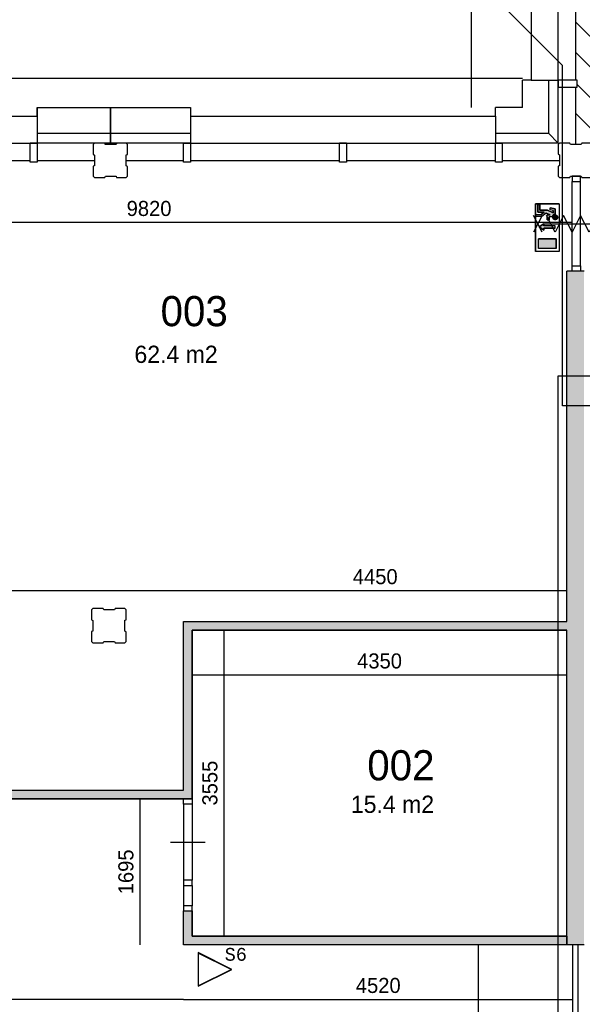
# Model space of a CAD drawing. Extents: x -1826 to 147704, y -44576 to 60962.
# Tile 15 of 75: x 102238 to 108770, y -15260 to -3833. Entities that reach past the tile are written whole.
import ezdxf
from ezdxf.enums import TextEntityAlignment as Align

# ---------------------------------------------------------------- set-up
doc = ezdxf.new("R2010")
doc.units = 0
doc.header["$MEASUREMENT"] = 0
doc.header["$PDMODE"] = 35
doc.header["$PDSIZE"] = -0.5
doc.layers.get('0').update_dxf_attribs({"linetype": 'CONTINUOUS'})
doc.layers.get('DEFPOINTS').update_dxf_attribs({"linetype": 'CONTINUOUS'})
for name, color, linetype in [('-02$TEKST$$$MAAT', 252, 'CONTINUOUS'), ('AA$1A---_ARCEER', 252, 'CONTINUOUS'), ('AL21----_BUITENWAND', 252, 'CONTINUOUS'), ('AL22----_BINNENWAND', 252, 'CONTINUOUS'), ('AL31----_BUITENKOZIJN', 252, 'CONTINUOUS'), ('AL32----_BINNENKOZIJN', 252, 'CONTINUOUS'), ('AM$1A---_MAATVOERING', 252, 'CONTINUOUS'), ('Betonpalen', 252, 'CONTINUOUS'), ('Brandweer', 252, 'CONTINUOUS'), ('brandweer NIEUW', 252, 'CONTINUOUS'), ('LAYER01', 252, 'CONTINUOUS'), ('M2', 252, 'CONTINUOUS'), ('OMPARTIMENTERING', 252, 'CONTINUOUS')]:
    doc.layers.add(name, color=color, linetype=linetype)
doc.styles.add('B-01', font='b-gbp')
doc.styles.add('MONOTXT', font='MONOTXT')
doc.dimstyles.new('BBA_STAND', dxfattribs={"dimtxt": 175, "dimasz": 1, "dimexe": 1, "dimexo": 0.001, "dimgap": 75, "dimtad": 1, "dimdec": 0, "dimzin": 0, "dimdsep": 46, "dimtxsty": 'B-01', "dimblk": 'NONE', "dimblk1": 'PIJL1', "dimblk2": 'NONE', "dimcen": 1, "dimse1": 1, "dimse2": 1, "dimclrd": 256, "dimclre": 256, "dimclrt": 256, "dimadec": 4, "dimazin": 0, "dimtfac": 1, "dimtdec": 0, "dimtmove": 0, "dimatfit": 2, "dimldrblk": 'PIJL1', "dimfxl": 1, "dimtfillclr": 256, "dimtolj": 1, "dimtzin": 0, "dimarcsym": 0})

# ---------------------------------------------------------------- blocks, each defined once
blk = doc.blocks.new('*D35')
at = {"layer": 'AM$1A---_MAATVOERING', "lineweight": -2, "transparency": 16777216}
blk.add_line((81077, -4510), (108077, -4510), dxfattribs=at)
at = {"layer": 'DEFPOINTS', "color": 0, "transparency": 16777216}
for p in [(108077, -4510), (81077, -4852), (108077, -4852)]:
    blk.add_point(p, dxfattribs=at)
at = {"layer": 'AM$1A---_MAATVOERING', "transparency": 16777216, "insert": (94577, -4347), "char_height": 175, "attachment_point": 5, "style": 'B-01'}
blk.add_mtext('\\A1;27000', dxfattribs=at)
blk = doc.blocks.new('_None')
blk = doc.blocks.new('PIJL1')
at = {"color": 1, "linetype": 'ByBlock'}
blk.add_line((0, 83), (0, -83), dxfattribs=at)
blk.add_solid([(-100, 17), (-100, -17), (0, 0)], dxfattribs=at)
blk = doc.blocks.new('*D36')
at = {"layer": 'AM$1A---_MAATVOERING', "lineweight": -2, "transparency": 16777216}
blk.add_line((107482, -4852), (107482, 20920), dxfattribs=at)
at = {"layer": 'DEFPOINTS', "color": 0, "transparency": 16777216}
for p in [(107482, 20920), (108077, 20920), (108077, -4852)]:
    blk.add_point(p, dxfattribs=at)
at = {"layer": 'AM$1A---_MAATVOERING', "transparency": 16777216, "insert": (107319, 8034), "char_height": 175, "attachment_point": 5, "rotation": 90, "style": 'B-01'}
blk.add_mtext('\\A1;25772', dxfattribs=at)
blk = doc.blocks.new('*D136')
at = {"layer": 'AM$1A---_MAATVOERING', "lineweight": -2, "transparency": 16777216}
blk.add_line((108721, -15610), (114040, -15610), dxfattribs=at)
at = {"layer": 'DEFPOINTS', "color": 0, "transparency": 16777216}
for p in [(108721, -15174), (114040, -15174), (114040, -15610)]:
    blk.add_point(p, dxfattribs=at)
at = {"layer": 'AM$1A---_MAATVOERING', "transparency": 16777216, "insert": (111381, -15448), "char_height": 175, "attachment_point": 5, "style": 'B-01'}
blk.add_mtext('\\A1;5320', dxfattribs=at)
blk = doc.blocks.new('*D188')
at = {"layer": 'AM$1A---_MAATVOERING', "lineweight": -2, "transparency": 16777216}
blk.add_line((108591, -10460), (104141, -10460), dxfattribs=at)
at = {"layer": 'DEFPOINTS', "color": 0, "transparency": 16777216}
for p in [(104141, -10460), (104141, -10816), (108591, -10816)]:
    blk.add_point(p, dxfattribs=at)
at = {"layer": 'AM$1A---_MAATVOERING', "transparency": 16777216, "insert": (106366, -10298), "char_height": 175, "attachment_point": 5, "style": 'B-01'}
blk.add_mtext('\\A1;4450', dxfattribs=at)
blk = doc.blocks.new('*D189')
at = {"layer": 'AM$1A---_MAATVOERING', "lineweight": -2, "transparency": 16777216}
blk.add_line((104141, -10460), (98830, -10460), dxfattribs=at)
at = {"layer": 'DEFPOINTS', "color": 0, "transparency": 16777216}
for p in [(98830, -10460), (98830, -10474), (104141, -10816)]:
    blk.add_point(p, dxfattribs=at)
at = {"layer": 'AM$1A---_MAATVOERING', "transparency": 16777216, "insert": (101485, -10298), "char_height": 175, "attachment_point": 5, "style": 'B-01'}
blk.add_mtext('\\A1;5310', dxfattribs=at)
blk = doc.blocks.new('*D191')
at = {"layer": 'AM$1A---_MAATVOERING', "lineweight": -2, "transparency": 16777216}
blk.add_line((108651, -6187), (98830, -6187), dxfattribs=at)
at = {"layer": 'DEFPOINTS', "color": 0, "transparency": 16777216}
for p in [(98830, -5711), (108651, -5711), (98830, -6187)]:
    blk.add_point(p, dxfattribs=at)
at = {"layer": 'AM$1A---_MAATVOERING', "transparency": 16777216, "insert": (103740, -6025), "char_height": 175, "attachment_point": 5, "style": 'B-01'}
blk.add_mtext('\\A1;9820', dxfattribs=at)
blk = doc.blocks.new('*D192')
at = {"layer": 'AM$1A---_MAATVOERING', "lineweight": -2, "transparency": 16777216}
blk.add_line((104610, -10916), (104610, -14470), dxfattribs=at)
at = {"layer": 'DEFPOINTS', "color": 0, "transparency": 16777216}
for p in [(104368, -10916), (104368, -14470), (104610, -14470)]:
    blk.add_point(p, dxfattribs=at)
at = {"layer": 'AM$1A---_MAATVOERING', "transparency": 16777216, "insert": (104447, -12693), "char_height": 175, "attachment_point": 5, "rotation": 90, "style": 'B-01'}
blk.add_mtext('\\A1;3555', dxfattribs=at)
blk = doc.blocks.new('*D193')
at = {"layer": 'AM$1A---_MAATVOERING', "lineweight": -2, "transparency": 16777216}
blk.add_line((104241, -11438), (108591, -11438), dxfattribs=at)
at = {"layer": 'DEFPOINTS', "color": 0, "transparency": 16777216}
for p in [(104241, -10916), (108591, -10916), (108591, -11438)]:
    blk.add_point(p, dxfattribs=at)
at = {"layer": 'AM$1A---_MAATVOERING', "transparency": 16777216, "insert": (106416, -11276), "char_height": 175, "attachment_point": 5, "style": 'B-01'}
blk.add_mtext('\\A1;4350', dxfattribs=at)
blk = doc.blocks.new('*D198')
at = {"layer": 'AM$1A---_MAATVOERING', "lineweight": -2, "transparency": 16777216}
blk.add_line((104141, -15204), (108661, -15204), dxfattribs=at)
at = {"layer": 'DEFPOINTS', "color": 0, "transparency": 16777216}
for p in [(104141, -14419), (108661, -14419), (108661, -15204)]:
    blk.add_point(p, dxfattribs=at)
at = {"layer": 'AM$1A---_MAATVOERING', "transparency": 16777216, "insert": (106401, -15042), "char_height": 175, "attachment_point": 5, "style": 'B-01'}
blk.add_mtext('\\A1;4520', dxfattribs=at)
blk = doc.blocks.new('*D199')
at = {"layer": 'AM$1A---_MAATVOERING', "lineweight": -2, "transparency": 16777216}
blk.add_line((104141, -15204), (95231, -15204), dxfattribs=at)
at = {"layer": 'DEFPOINTS', "color": 0, "transparency": 16777216}
for p in [(95231, -13815), (104141, -14419), (95231, -15204)]:
    blk.add_point(p, dxfattribs=at)
at = {"layer": 'AM$1A---_MAATVOERING', "transparency": 16777216, "insert": (99686, -15042), "char_height": 175, "attachment_point": 5, "rotation": 360, "style": 'B-01'}
blk.add_mtext('\\A1;8910', dxfattribs=at)
blk = doc.blocks.new('*D203')
at = {"layer": 'AM$1A---_MAATVOERING', "lineweight": -2, "transparency": 16777216}
blk.add_line((107564, -29597), (107564, -14570), dxfattribs=at)
at = {"layer": 'DEFPOINTS', "color": 0, "transparency": 16777216}
for p in [(107564, -14570), (107816, -14570), (107816, -29597)]:
    blk.add_point(p, dxfattribs=at)
at = {"layer": 'AM$1A---_MAATVOERING', "transparency": 16777216, "insert": (107402, -22084), "char_height": 175, "attachment_point": 5, "rotation": 90, "style": 'B-01'}
blk.add_mtext('\\A1;15027', dxfattribs=at)
blk = doc.blocks.new('*D204')
at = {"layer": 'AM$1A---_MAATVOERING', "lineweight": -2, "transparency": 16777216}
blk.add_line((103634, -12876), (103634, -14570), dxfattribs=at)
at = {"layer": 'DEFPOINTS', "color": 0, "transparency": 16777216}
for p in [(104051, -12876), (103634, -14570), (104141, -14570)]:
    blk.add_point(p, dxfattribs=at)
at = {"layer": 'AM$1A---_MAATVOERING', "transparency": 16777216, "insert": (103472, -13723), "char_height": 175, "attachment_point": 5, "rotation": 90, "style": 'B-01'}
blk.add_mtext('\\A1;1695', dxfattribs=at)

msp = doc.modelspace()

# ---------------------------------------------------------------- hatches: boundary and pattern name
at = {"layer": 'AA$1A---_ARCEER'}
for points in [[(108790.1, -14569.2), (108790.1, -8064.7), (108790.1, -6749.7), (108590.1, -6749.7), (108590.1, -8064.7), (108590.1, -10814.7), (107490.1, -10814.7), (107490.1, -10914.7), (108590.1, -10914.7), (108590.1, -14569.2)], [(104240.1, -14469.2), (104240.1, -14174.7), (104140.1, -14174.7), (104140.1, -14569.2), (108590.1, -14569.2), (108590.1, -14469.2)]]:
    msp.add_hatch(color=256, dxfattribs=at).paths.add_polyline_path(points)
h = msp.add_hatch(color=256, dxfattribs=at)
h.paths.add_polyline_path([(104140.7, -10816), (104140.7, -12776), (100340.7, -12776), (100340.7, -12876), (104240.7, -12876), (104240.7, -10916), (107490.7, -10916), (108490.7, -10916), (108490.7, -10816), (107490.7, -10816)])
h.paths.add_polyline_path([(104316.1, -13045.3), (104316.1, -12341.1), (104578.6, -12341.1), (104578.6, -13045.3)], flags=9)
at = {"layer": 'brandweer NIEUW'}
for points in [[(108365, -6043.8), (108276.2, -6043.8), (108276.2, -5979.1), (108253.1, -5979.1), (108253.1, -6067), (108327, -6067), (108291.4, -6094.7), (108230, -6094.7), (108230, -6117.8), (108299.3, -6117.8), (108350.6, -6077.9), (108397.7, -6099.3), (108364.1, -6099.3), (108364.1, -6154.8), (108387.2, -6154.8), (108387.2, -6122.4), (108420.3, -6122.4), (108421, -6120.5), (108421.7, -6117.5), (108423.1, -6113.4), (108424.4, -6110.5), (108426.2, -6107.5), (108428.2, -6104.7), (108430.6, -6101.9), (108432.5, -6100.1), (108435.7, -6097.5), (108439.4, -6095.3), (108442.9, -6093.6), (108445.7, -6092.6), (108448.2, -6091.9), (108450.7, -6091.4), (108456.5, -6091), (108456.5, -6030), (108396.4, -6014.9), (108396.4, -6038.8), (108433.4, -6048), (108433.4, -6074.9)], [(108460.6, -6099.6), (108457.9, -6099.4), (108457.8, -6099.4), (108453.3, -6099.5), (108453.1, -6099.5), (108450.6, -6100), (108450.4, -6100), (108446.3, -6101.3), (108446.2, -6101.3), (108443, -6102.8), (108442.9, -6102.9), (108439, -6105.6), (108435.6, -6108.8), (108435.5, -6109), (108433.2, -6112), (108433.1, -6112.2), (108431.4, -6115.3), (108431.4, -6115.4), (108429.8, -6119.5), (108429.8, -6119.7), (108428.8, -6125.6), (108428.8, -6125.7), (108429.3, -6132.4), (108429.3, -6132.4), (108430.5, -6136.7), (108430.5, -6136.8), (108432.6, -6141.1), (108432.7, -6141.2), (108434.5, -6143.9), (108434.6, -6144), (108438.7, -6148.3), (108438.7, -6148.4), (108442.9, -6151.2), (108443.2, -6151.4), (108446.4, -6152.9), (108446.6, -6153), (108452, -6154.4), (108452.2, -6154.5), (108455.6, -6154.8), (108455.8, -6154.8), (108459.8, -6154.6), (108460, -6154.6), (108465.5, -6153.3), (108465.7, -6153.3), (108469.8, -6151.4), (108470, -6151.3), (108473.4, -6149.1), (108473.6, -6148.9), (108476.8, -6146), (108476.9, -6145.9), (108478.6, -6143.9), (108478.7, -6143.7), (108480.4, -6141.2), (108480.5, -6141), (108481.5, -6139.1), (108481.6, -6139), (108483.1, -6135), (108483.1, -6134.9), (108484.2, -6128.8), (108484.2, -6128.7), (108483.7, -6121.4), (108483.7, -6121.3), (108481.9, -6115.8), (108481.8, -6115.6), (108479.8, -6111.9), (108479.7, -6111.8), (108476.8, -6108.2), (108476.7, -6108), (108474.3, -6105.8), (108474.2, -6105.7), (108470.4, -6103.1), (108470.3, -6103), (108465.3, -6100.8), (108465.2, -6100.7)], [(108324.2, -6225.1), (108324.2, -6201.9), (108268.7, -6238.9), (108324.2, -6275.9), (108324.2, -6252.8), (108453.6, -6252.8), (108453.6, -6225.1)], [(108262.3, -6487.7), (108465.8, -6487.7), (108465.8, -6376.8), (108262.3, -6376.8)]]:
    msp.add_hatch(color=256, dxfattribs=at).paths.add_polyline_path(points)
at = {"layer": 'OMPARTIMENTERING'}
h = msp.add_hatch(dxfattribs=at)
h.set_pattern_fill('ANSI31', color=256, scale=2000, angle=-90, style=0)
h.set_pattern_definition([(315, (85188.27, 172733.54), (176.7767, 176.7767), [])])
h.paths.add_polyline_path([(117433.2, -10475.5), (117140.8, -10543.4, -0.0302398), (117379.2, -11937), (117329.2, -11942.5), (117342.2, -12061.5), (117391.8, -12057, -0.0302157), (117445.9, -13468.6), (117745.5, -13475.4, -0.0898221), (116890.2, -17666), (115915.2, -17276, 0.0063665), (116015.4, -17015.9), (114290.8, -16325.9), (114290.8, -16466), (114290, -16466), (114290, -16939), (114337.8, -16845.6), (114387.3, -16942.3), (114290, -16942.3), (114289.9, -17802.3), (114337.8, -17708.7), (114387.3, -17805.5), (114289.9, -17805.5), (114289.8, -18717), (114337.8, -18623.3), (114387.3, -18720.1), (114289.8, -18720.1), (114289.8, -19555.4), (114337.8, -19461.5), (114387.3, -19558.2), (114289.8, -19558.2), (114289.7, -20818.6), (114503.5, -20818.6), (114503.5, -21118.6), (114289.7, -21118.6), (114289.6, -21200.5), (114997.2, -21200.5), (116505.2, -21200.5), (116565.2, -21200.5), (117524.4, -21200.5), (117584.2, -21200.5), (117679.1, -21268.9), (117679.6, -21268.7), (117698.4, -21325.5), (117984.5, -22189.7), (118003.2, -22246.4), (118279.3, -23080.4), (118279.6, -23080.3), (118298.4, -23137.1), (118298.4, -23137.1), (118595.8, -24036.2), (118614.6, -24093), (118884.9, -24910), (118884.7, -24910.1), (118903.5, -24966.8), (118903.6, -24966.8), (118903.5, -24966.4), (118903.4, -24966.5), (118903.4, -24966.5), (118903.5, -24966.4), (118903.6, -24966.8), (118903.5, -24966.8), (119201.3, -25865.4), (119220.1, -25922.1), (119503.3, -26777), (119524.2, -26840), (119532.9, -26866), (119690.3, -26866), (119690.3, -27001.1), (119696.2, -27016.5), (119738.2, -27000.5), (120204.1, -26819.2), (120185.3, -26771.3), (119909.1, -26878.7), (119807.6, -26617.8), (120329.5, -26414.8), (120431, -26675.7), (120185.3, -26771.3), (120204.1, -26819.2), (120670.2, -26638), (120712.2, -26621.5), (120730.1, -26668.1), (120734.2, -26666.5), (120741.2, -26685), (120816.5, -26655.8, 0.0041409), (120824.8, -26677.4), (120842.9, -26717.9), (120895.2, -26694.5), (120894.6, -26693, -0.1310523), (120777.7, -25980.9), (120735.2, -25977), (120753.2, -25852.5), (120794.9, -25860.4, -0.1142275), (121048, -25281.8), (121014.2, -25256.5), (121093.2, -25159), (121125, -25187.3, -0.0146712), (121181.4, -25127.5, -0.1314074), (121807.6, -24765.7, -0.0657597), (122171.2, -24717.7, -0.0253998), (122313.2, -24724.9), (122318.2, -24682.5), (122442.3, -24700.5), (122434.2, -24742.6, -0.1092084), (122989.4, -24981.6), (123014.2, -24947), (123113.2, -25025), (123085.3, -25057.3, -0.1312556), (123492.4, -25654.4), (123533.7, -25640.3), (123502.2, -25558), (123531, -25547.3), (123567.2, -25639.5), (123618.2, -25619.5), (123589.5, -25544.8), (123589.2, -25545), (123575.2, -25507.5), (123668.2, -25471.5), (124143.2, -25286.5), (124236.2, -25250), (124290.9, -25228.9), (124028.5, -24435.5), (123871.1, -23031.2), (123410.8, -23162.5), (122008.6, -18925.4), (122302.2, -18860.4), (122463.8, -19348.7), (123802.7, -19088.4), (123525.6, -18459.4), (123800.2, -18338.5), (124001.6, -18793.5), (125755.7, -18276.8), (125222.3, -17549.9), (125464.2, -17372.5), (125758.5, -17773.5), (127393, -16870.9), (126711.4, -16273.6), (126909.2, -16048), (127283.3, -16375.8), (127748.1, -15966), (119790.2, -15966), (119790.2, -7566), (128261.2, -7566), (128075.6, -7129.7), (128332.5, -7020.5), (128551.7, -7535.9), (128290.2, -7647.1), (128290.2, -7794.6), (128667.7, -7794.6), (129208.1, -7648.2), (129208.1, -7648.2), (129266, -7632.5), (129972.8, -7441.4), (129972.8, -7417), (129672.8, -7417), (129672.8, -7117), (129936.4, -7117), (129431.8, -5943.8), (129070.7, -6142.2, -0.1262722), (129143.9, -6123.4, -1), (129143.9, -6427.4, -0.7757696), (129070.7, -6142.2), (128560.3, -6422.7), (128702.8, -6684.3), (128439.3, -6827.7), (128297.4, -6567.1), (128212.4, -6613.8), (128111.4, -6429.8), (128957.7, -5964.7), (127376.1, -4613.5), (127009.2, -4953), (126805.4, -4732.7), (127474.9, -4113.5), (125789.6, -3275.5), (125516.2, -3694), (125265, -3529.9), (125764.6, -2765.3), (123926, -2360.7), (123762.2, -2833), (123478.7, -2734.7), (123778.2, -1871.3), (121895.8, -1924.6), (121851.2, -2422.5), (121552.4, -2395.8), (121633.5, -1486.2), (119820.6, -1994.1), (119898.2, -2488), (119601.8, -2534.5), (119460.5, -1635.4), (117017.7, -2914.3), (117191.5, -3440.2), (116930.8, -3588), (116395.9, -1970.5), (116775, -1845.2), (115203.4, 2901.4), (114824.1, 2775.8), (114569.6, 3544.1), (114570.3, 3544.4), (114551.5, 3601), (114428.5, 3971.3), (114475.8, 3987), (114570.6, 4018.5), (114201.1, 5134), (114148.3, 5134), (114143.3, 5149), (114032.8, 5149), (114024.8, 5134), (113890.8, 5134), (113890.8, 5234), (112890.7, 5234), (112890.7, 5334), (109490.7, 5334), (109490.7, 5234), (108690.7, 5234), (108690.7, 4484), (108710.7, 4484), (108710.7, 4404), (108690.7, 4404), (108690.7, 2674), (108710.7, 2674), (108710.7, 2594), (108690.7, 2594), (108690.7, 864), (108710.7, 864), (108710.7, 784), (108690.7, 784), (108690.7, 119), (108756.8, 119), (108764.8, 134), (108890.8, 134), (108890.8, 2), (108875.8, -3), (108875.8, -128), (108890.8, -136), (108890.8, -266), (108762.8, -266), (108757.8, -251), (108690.7, -251), (108690.7, -915.6), (108710.7, -915.6), (108710.7, -995.6), (108690.7, -995.6), (108690.7, -2725.7), (108710.7, -2725.7), (108710.7, -2805.7), (108690.7, -2805.7), (108690.7, -4535.9), (108710.7, -4535.9), (108710.7, -4615.9), (108690.7, -4615.9), (108690.7, -5281), (108756.8, -5281), (108764.8, -5266), (108890.8, -5266), (108890.8, -5415.5), (112413.3, -5415.5), (112413.3, -5515.5), (113540.7, -5515.5, 0.0064435), (113339.9, -5317.2), (114054, -4574.7), (113975.5, -4574.7), (113975.5, -4174.7), (114175.5, -4174.7), (114175.5, -4574.7), (114081.7, -4574.7, -0.0786122), (116340.2, -7568.6, -0.1239668), (116474.8, -7828.9, -0.0588435)])

# ---------------------------------------------------------------- linework, layer by layer
at = {"layer": '-02$TEKST$$$MAAT'}
for points in [[(104309.3, -14855.7), (104309.3, -15051), (104699.9, -14855.7), (104309.3, -14660.4)], [(104311.8, -14855.7), (104311.8, -15047), (104694.3, -14855.7), (104311.8, -14664.4)]]:
    msp.add_lwpolyline(points, close=True, dxfattribs=at)
at = {"layer": 'AL21----_BUITENWAND'}
for p, q in [((108076.7, -4851.9), (108076.7, -4535.9)), ((108376.7, -4535.9), (108376.7, -5151.9)), ((108490.7, -5265.9), (108490.7, -4535.9)), ((108690.7, -4615.9), (108690.7, -5281)), ((102440.7, -4852), (103290.7, -4852)), ((103290.7, -5152), (103290.7, -4852)), ((103290.7, -4852), (103290.7, -5152)), ((103290.7, -4852), (104220.7, -4852)), ((108076.7, -4852), (107760.7, -4852)), ((102440.7, -5152), (103290.7, -5152)), ((103290.7, -5266), (103290.7, -5152)), ((103290.7, -5152), (103290.7, -5266)), ((103290.7, -5152), (104220.7, -5152)), ((107760.7, -5152), (108376.7, -5152)), ((108376.7, -5151.9), (108490.7, -5265.9)), ((108376.7, -5152), (108490.7, -5266)), ((103290.7, -5266), (102360.7, -5266)), ((104220.7, -5266), (103290.7, -5266)), ((108490.7, -5266), (107760.7, -5266)), ((102440.7, -5466), (103105.8, -5466)), ((103475.8, -5466), (104140.7, -5466)), ((107840.7, -5466), (108505.8, -5466))]:
    msp.add_line(p, q, dxfattribs=at)
at = {"layer": 'AL22----_BINNENWAND'}
msp.add_line((108790.7, -6751), (108590.7, -6751), dxfattribs=at)
for points in [[(108590.7, -8066), (108590.7, -6751)], [(108590.7, -8066), (108590.7, -6751)], [(108590.7, -10816), (108590.7, -8066)], [(104140.7, -10816), (107490.7, -10816)], [(104140.7, -12776), (104140.7, -10816), (107490.7, -10816)], [(107490.7, -10816), (108590.7, -10816)], [(107490.7, -10816), (108590.7, -10816)], [(107490.7, -10916), (104240.7, -10916)], [(104240.7, -12876), (104240.7, -10916), (107490.7, -10916)], [(104240.7, -10916), (104240.7, -12876)], [(107490.7, -10916), (108590.7, -10916)], [(108590.7, -10916), (107490.7, -10916)], [(108590.7, -14570.5), (108590.7, -10916)], [(100340.7, -12776), (104140.7, -12776)], [(100340.7, -12776), (104140.7, -12776)], [(100340.7, -12876), (104140.7, -12876)], [(104240.7, -12876), (100340.7, -12876)], [(108590.7, -14570.5), (104140.7, -14570.5), (104140.7, -14176)], [(104140.7, -14176), (104240.7, -14176)], [(104140.7, -14570.5), (104140.7, -14176)], [(104140.7, -14176), (104240.7, -14176)], [(108590.7, -14470.5), (104240.7, -14470.5), (104240.7, -14176)], [(104240.7, -14176), (104240.7, -14470.5)], [(104240.7, -14470.5), (108590.7, -14470.5)], [(108590.7, -14470.5), (108590.7, -14570.5)], [(108590.7, -14470.5), (108590.7, -14570.5)], [(108590.7, -14570.5), (104140.7, -14570.5)], [(108790.7, -14570.5), (108590.7, -14570.5)], [(108790.7, -14570.5), (108590.7, -14570.5)], [(108661.2, -16079.5), (108660.7, -14570.5)], [(108720.7, -14570.5), (108660.7, -14570.5)], [(108721.2, -16079.5), (108720.7, -14570.5)]]:
    msp.add_lwpolyline(points, dxfattribs=at)
at = {"layer": 'AL31----_BUITENKOZIJN'}
for p, q in [((108176.7, -995.6), (108176.7, -4535.9)), ((108490.7, -4535.9), (108490.7, -2805.7)), ((108690.7, -2805.7), (108690.7, -4535.9)), ((108176.7, -4535.9), (108076.7, -4535.9)), ((108176.7, -4535.9), (108490.7, -4535.9)), ((108710.7, -4535.9), (108490.7, -4535.9)), ((108490.7, -4535.9), (108490.7, -4615.9)), ((108710.7, -4615.9), (108710.7, -4535.9)), ((108490.7, -4615.9), (108710.7, -4615.9)), ((102440.7, -4952), (102440.7, -4852)), ((102440.7, -4852), (102440.7, -5266)), ((104220.7, -4852), (104220.7, -5266)), ((107760.7, -4952), (107760.7, -4852)), ((98740.7, -4952), (102440.7, -4952)), ((104220.7, -4952), (107760.7, -4952)), ((107760.7, -4952), (107760.7, -5266)), ((100630.7, -5266), (102360.7, -5266)), ((102360.7, -5266), (102440.7, -5266)), ((102360.7, -5486), (102360.7, -5266)), ((102440.7, -5266), (102440.7, -5486)), ((104140.7, -5266), (104220.7, -5266)), ((104140.7, -5486), (104140.7, -5266)), ((104220.7, -5266), (105950.7, -5266)), ((104220.7, -5266), (104220.7, -5486)), ((105950.7, -5266), (106030.7, -5266)), ((105950.7, -5486), (105950.7, -5266)), ((106030.7, -5266), (105950.7, -5266)), ((106030.7, -5266), (106030.7, -5486)), ((106030.7, -5266), (107760.7, -5266)), ((107760.7, -5266), (107840.7, -5266)), ((107760.7, -5486), (107760.7, -5266)), ((107840.7, -5266), (107840.7, -5486)), ((100630.7, -5466), (102360.7, -5466)), ((104220.5, -5466), (105950.7, -5466)), ((106030.7, -5466), (107760.7, -5466)), ((102440.7, -5486), (102360.7, -5486)), ((104220.7, -5486), (104140.7, -5486)), ((106030.7, -5486), (105950.7, -5486)), ((107840.7, -5486), (107760.7, -5486))]:
    msp.add_line(p, q, dxfattribs=at)
at = {"layer": 'AL32----_BINNENKOZIJN'}
for points in [[(108650.7, -5651), (108650.7, -5710.7), (108750.4, -5710.7), (108750.4, -5651)], [(108650.7, -6751), (108650.7, -6691), (108750.7, -6691), (108750.7, -6751)], [(104240.7, -12876), (104240.7, -12935.7), (104140.9, -12935.7), (104140.9, -12876)], [(104240.7, -13880.7), (104240.7, -13821), (104140.9, -13821), (104140.9, -13880.7)], [(104240.7, -14176), (104240.7, -14116.2), (104140.9, -14116.2), (104140.9, -14176)]]:
    msp.add_lwpolyline(points, close=True, dxfattribs=at)
for points in [[(108650.7, -6691), (108650.7, -5710.7)], [(108750.7, -6691), (108750.4, -5710.7)], [(104140.9, -12935.7), (104140.9, -13821)], [(104240.7, -12935.7), (104240.7, -13821)], [(103990.7, -13378.5), (104190.7, -13378.5), (104390.7, -13378.5)], [(104140.9, -13880.7), (104140.9, -14116.2)], [(104240.7, -13880.7), (104240.7, -14116.2)]]:
    msp.add_lwpolyline(points, dxfattribs=at)
at = {"layer": 'Betonpalen'}
for points in [[(103105.8, -5265.5), (103090.8, -5280.5), (103090.8, -5395.5), (103105.8, -5403.5), (103105.8, -5528.5), (103090.8, -5533.5), (103090.8, -5650.5), (103105.8, -5665.5), (103224.8, -5665.5), (103232.8, -5650.5), (103357.8, -5650.5), (103362.8, -5665.5), (103475.8, -5665.5), (103490.8, -5650.5), (103490.8, -5535.5), (103475.8, -5527.5), (103475.8, -5402.5), (103490.8, -5397.5), (103490.8, -5280.5), (103475.8, -5265.5), (103364.8, -5265.5), (103356.8, -5280.5), (103231.8, -5280.5), (103226.8, -5265.5), (103105.8, -5265.5)], [(108505.9, -5265.2), (108490.9, -5280.2), (108490.9, -5395.2), (108505.9, -5403.2), (108505.9, -5528.2), (108490.9, -5533.2), (108490.9, -5650.2), (108505.9, -5665.2), (108624.9, -5665.2), (108632.9, -5650.2), (108757.9, -5650.2), (108762.9, -5665.2), (108875.9, -5665.2)], [(108875.9, -5265.2), (108764.9, -5265.2), (108756.9, -5280.2), (108631.9, -5280.2), (108626.9, -5265.2), (108505.9, -5265.2)], [(103087.8, -10666), (103072.8, -10681), (103072.8, -10796), (103087.8, -10804), (103087.8, -10929), (103072.8, -10934), (103072.8, -11051), (103087.8, -11066), (103206.8, -11066), (103214.8, -11051), (103339.8, -11051), (103344.8, -11066), (103457.8, -11066), (103472.8, -11051), (103472.8, -10936), (103457.8, -10928), (103457.8, -10803), (103472.8, -10798), (103472.8, -10681), (103457.8, -10666), (103346.8, -10666), (103338.8, -10681), (103213.8, -10681), (103208.8, -10666), (103087.8, -10666)]]:
    msp.add_lwpolyline(points, dxfattribs=at)
at = {"layer": 'Brandweer'}
for points in [[(108303.3, -6104.2), (108203.3, -6297.7)], [(108303.3, -6297.7), (108203.3, -6104.2)], [(109047.3, -6297.7), (108948.3, -6104.2), (108849.3, -6297.7), (108750.3, -6104.2), (108651.3, -6297.7), (108552.3, -6104.2), (108453.3, -6297.7), (108354.3, -6104.2)], [(108328.3, -6201), (109073.3, -6201)], [(108328.3, -6201), (109073.3, -6201)]]:
    msp.add_lwpolyline(points, dxfattribs=at)
at = {"layer": 'brandweer NIEUW'}
for p, q in [((108225.3, -5969.9), (108225.3, -6524.7)), ((108502.8, -5969.9), (108225.3, -5969.9)), ((108253.1, -5979.1), (108253.1, -6067)), ((108276.2, -5979.1), (108253.1, -5979.1)), ((108276.2, -6043.8), (108276.2, -5979.1)), ((108365, -6043.8), (108276.2, -6043.8)), ((108433.4, -6074.9), (108365, -6043.8)), ((108396.4, -6038.8), (108396.4, -6014.9)), ((108456.5, -6030), (108396.4, -6014.9)), ((108433.4, -6048), (108396.4, -6038.8)), ((108433.4, -6048), (108433.4, -6074.9)), ((108456.5, -6091), (108456.5, -6030)), ((108502.8, -5969.9), (108502.8, -6524.7)), ((108230, -6117.8), (108230, -6094.7)), ((108230, -6094.7), (108291.4, -6094.7)), ((108299.3, -6117.8), (108230, -6117.8)), ((108253.1, -6067), (108327, -6067)), ((108327, -6067), (108291.4, -6094.7)), ((108350.7, -6077.8), (108299.3, -6117.8)), ((108397.7, -6099.3), (108350.6, -6077.9)), ((108364.1, -6154.8), (108364.1, -6099.3)), ((108397.7, -6099.3), (108364.1, -6099.3)), ((108364.1, -6154.8), (108387.2, -6154.8)), ((108420.7, -6122.4), (108387.2, -6122.4)), ((108387.2, -6154.8), (108387.2, -6122.4)), ((108268.7, -6238.9), (108324.2, -6201.9)), ((108324.2, -6275.9), (108268.7, -6238.9)), ((108324.2, -6201.9), (108324.2, -6225.1)), ((108453.6, -6225.1), (108324.2, -6225.1)), ((108324.2, -6252.8), (108324.2, -6275.9)), ((108453.6, -6252.8), (108324.2, -6252.8)), ((108465.8, -6376.8), (108262.3, -6376.8)), ((108262.3, -6487.7), (108262.3, -6376.8)), ((108465.8, -6487.7), (108465.8, -6376.8)), ((108465.8, -6487.7), (108262.3, -6487.7)), ((108502.8, -6524.7), (108225.3, -6524.7))]:
    msp.add_line(p, q, dxfattribs=at)
for points in [[(108225.3, -5969.9), (108502.8, -5969.9), (108502.8, -6524.7), (108225.3, -6524.7), (108225.3, -5969.9)], [(108253.1, -5979.1), (108276.2, -5979.1), (108276.2, -6043.8), (108365, -6043.8), (108433.4, -6074.9), (108433.4, -6048), (108396.4, -6038.8), (108396.4, -6014.9), (108456.5, -6030), (108456.5, -6091), (108450.7, -6091.4), (108448.2, -6091.9), (108445.7, -6092.6), (108442.9, -6093.6), (108439.4, -6095.3), (108436.7, -6096.9), (108434.8, -6098.2), (108432.5, -6100.1), (108430.6, -6101.9), (108428.2, -6104.7), (108426.2, -6107.5), (108424.4, -6110.5), (108423.1, -6113.4), (108421.7, -6117.5), (108421, -6120.5), (108420.3, -6122.4), (108387.2, -6122.4), (108387.2, -6154.8), (108364.1, -6154.8), (108364.1, -6099.3), (108397.7, -6099.3), (108350.6, -6077.9), (108299.3, -6117.8), (108230, -6117.8), (108230, -6094.7), (108291.4, -6094.7), (108327, -6067), (108253.1, -6067), (108253.1, -5979.1)], [(108456.5, -6091), (108456.1, -6091), (108455.7, -6091), (108455.3, -6091), (108454.9, -6091), (108454.5, -6091), (108454.1, -6091), (108453.7, -6091.1), (108453.3, -6091.1), (108452.9, -6091.1), (108452.5, -6091.2), (108452.1, -6091.2), (108451.7, -6091.3), (108451.3, -6091.3), (108450.9, -6091.4), (108450.5, -6091.5), (108450.1, -6091.5), (108449.7, -6091.6), (108449.3, -6091.7), (108448.9, -6091.8), (108448.5, -6091.9), (108448.1, -6092), (108447.7, -6092.1), (108447.3, -6092.2), (108446.9, -6092.3), (108446.5, -6092.4), (108446.1, -6092.5), (108445.7, -6092.6), (108445.3, -6092.7), (108444.9, -6092.9), (108444.6, -6093), (108444.2, -6093.1), (108443.8, -6093.3), (108443.4, -6093.4), (108443, -6093.6), (108442.7, -6093.7), (108442.3, -6093.9), (108441.9, -6094), (108441.5, -6094.2), (108441.2, -6094.4), (108440.8, -6094.6), (108440.4, -6094.7), (108440.1, -6094.9), (108439.7, -6095.1), (108439.3, -6095.3), (108439, -6095.5), (108438.6, -6095.7), (108438.3, -6095.9), (108437.9, -6096.1), (108437.6, -6096.3), (108437.2, -6096.5), (108436.9, -6096.8), (108436.6, -6097), (108436.2, -6097.2), (108435.9, -6097.4), (108435.6, -6097.7), (108435.2, -6097.9), (108434.9, -6098.2), (108434.6, -6098.4), (108434.2, -6098.6), (108433.9, -6098.9), (108433.6, -6099.2), (108433.3, -6099.4), (108433, -6099.7), (108432.7, -6099.9), (108432.4, -6100.2), (108432.1, -6100.5), (108431.8, -6100.8), (108431.5, -6101), (108431.2, -6101.3), (108430.9, -6101.6), (108430.6, -6101.9), (108430.3, -6102.2), (108430.1, -6102.5), (108429.8, -6102.8), (108429.5, -6103.1), (108429.2, -6103.4), (108429, -6103.7), (108428.7, -6104), (108428.5, -6104.3), (108428.2, -6104.7), (108428, -6105), (108427.7, -6105.3), (108427.5, -6105.6), (108427.2, -6106), (108427, -6106.3), (108426.8, -6106.6), (108426.5, -6107), (108426.3, -6107.3), (108426.1, -6107.6), (108425.9, -6108), (108425.7, -6108.3), (108425.4, -6108.7), (108425.2, -6109), (108425, -6109.4), (108424.8, -6109.7), (108424.7, -6110.1), (108424.5, -6110.5), (108424.3, -6110.8), (108424.1, -6111.2), (108423.9, -6111.6), (108423.7, -6111.9), (108423.6, -6112.3), (108423.4, -6112.7), (108423.3, -6113), (108423.1, -6113.4), (108422.9, -6113.8), (108422.8, -6114.2), (108422.7, -6114.6), (108422.5, -6114.9), (108422.4, -6115.3), (108422.3, -6115.7), (108422.1, -6116.1), (108422, -6116.5), (108421.9, -6116.9), (108421.8, -6117.3), (108421.7, -6117.7), (108421.6, -6118.1), (108421.5, -6118.4), (108421.4, -6118.8), (108421.3, -6119.2), (108421.2, -6119.6), (108421.1, -6120), (108421, -6120.4), (108421, -6120.8), (108420.9, -6121.2), (108420.8, -6121.6), (108420.8, -6122), (108420.7, -6122.4)], [(108476.1, -6146.7), (108475.2, -6147.6), (108474.1, -6148.5), (108473.1, -6149.4), (108471.9, -6150.1), (108470.8, -6150.9), (108469.6, -6151.5), (108468.4, -6152.2), (108467.1, -6152.7), (108465.9, -6153.2), (108464.6, -6153.6), (108463.3, -6154), (108461.9, -6154.3), (108460.6, -6154.5), (108459.3, -6154.7), (108457.9, -6154.8), (108456.5, -6154.8), (108455.2, -6154.8), (108453.8, -6154.7), (108452.5, -6154.5), (108451.1, -6154.3), (108449.8, -6154), (108448.5, -6153.6), (108447.2, -6153.2), (108445.9, -6152.7), (108444.7, -6152.2), (108443.5, -6151.5), (108442.3, -6150.9), (108441.1, -6150.1), (108440, -6149.4), (108438.9, -6148.5), (108437.9, -6147.6), (108436.9, -6146.7), (108436, -6145.7), (108435.1, -6144.7), (108434.2, -6143.6), (108433.5, -6142.5), (108432.7, -6141.3), (108432.1, -6140.1), (108431.5, -6138.9), (108430.9, -6137.7), (108430.4, -6136.4), (108430, -6135.1), (108429.6, -6133.8), (108429.3, -6132.5), (108429.1, -6131.1), (108428.9, -6129.8), (108428.8, -6128.4), (108428.8, -6127.1), (108428.8, -6125.7), (108428.9, -6124.3), (108429.1, -6123), (108429.3, -6121.7), (108429.6, -6120.3), (108430, -6119), (108430.4, -6117.7), (108430.9, -6116.5), (108431.5, -6115.2), (108432.1, -6114), (108432.7, -6112.8), (108433.5, -6111.7), (108434.2, -6110.5), (108435.1, -6109.5), (108436, -6108.4), (108436.9, -6107.5), (108437.9, -6106.5), (108438.9, -6105.6), (108440, -6104.8), (108441.1, -6104), (108442.3, -6103.3), (108443.5, -6102.6), (108444.7, -6102), (108445.9, -6101.4), (108447.2, -6100.9), (108448.5, -6100.5), (108449.8, -6100.2), (108451.1, -6099.9), (108452.5, -6099.6), (108453.8, -6099.5), (108455.2, -6099.4), (108456.5, -6099.3), (108457.9, -6099.4), (108459.3, -6099.5), (108460.6, -6099.6), (108461.9, -6099.9), (108463.3, -6100.2), (108464.6, -6100.5), (108465.9, -6100.9), (108467.1, -6101.4), (108468.4, -6102), (108469.6, -6102.6), (108470.8, -6103.3), (108471.9, -6104), (108473.1, -6104.8), (108474.1, -6105.6), (108475.2, -6106.5), (108476.1, -6107.5), (108477.1, -6108.4), (108478, -6109.5), (108478.8, -6110.5), (108479.6, -6111.7), (108480.3, -6112.8), (108481, -6114), (108481.6, -6115.2), (108482.2, -6116.5), (108482.7, -6117.7), (108483.1, -6119), (108483.4, -6120.3), (108483.7, -6121.7), (108484, -6123), (108484.1, -6124.4), (108484.2, -6125.7), (108484.3, -6127.1), (108484.2, -6128.4), (108484.1, -6129.8), (108484, -6131.1), (108483.7, -6132.5), (108483.4, -6133.8), (108483.1, -6135.1), (108482.7, -6136.4), (108482.2, -6137.7), (108481.6, -6138.9), (108481, -6140.1), (108480.3, -6141.3), (108479.6, -6142.5), (108478.8, -6143.6), (108478, -6144.7), (108477.1, -6145.7), (108476.1, -6146.7)], [(108460.6, -6099.6), (108465.2, -6100.7), (108470.4, -6103), (108474.3, -6105.7), (108476.8, -6108.1), (108479.7, -6111.8), (108481.9, -6115.7), (108483.7, -6121.4), (108484.2, -6128.7), (108483.1, -6135), (108481.6, -6139), (108480.4, -6141.2), (108478.7, -6143.8), (108476.9, -6145.9), (108473.5, -6149), (108469.9, -6151.4), (108465.6, -6153.3), (108459.9, -6154.6), (108455.7, -6154.8), (108452.1, -6154.5), (108446.5, -6152.9), (108443, -6151.3), (108438.7, -6148.3), (108434.5, -6143.9), (108432.6, -6141.1), (108430.5, -6136.7), (108429.3, -6132.4), (108428.8, -6125.7), (108429.8, -6119.6), (108431.4, -6115.4), (108433.2, -6112.1), (108435.6, -6108.9), (108439, -6105.6), (108442.9, -6102.9), (108446.2, -6101.3), (108450.5, -6100), (108453.2, -6099.5), (108457.9, -6099.4), (108460.6, -6099.6)], [(108453.6, -6252.8), (108453.6, -6225.1), (108324.2, -6225.1), (108324.2, -6201.9), (108268.7, -6238.9), (108324.2, -6275.9), (108324.2, -6252.8), (108453.6, -6252.8)], [(108262.3, -6376.8), (108465.8, -6376.8), (108465.8, -6487.7), (108262.3, -6487.7), (108262.3, -6376.8)]]:
    msp.add_lwpolyline(points, dxfattribs=at)
msp.add_lwpolyline([(108456.5, -6091), (108449.9, -6091.6), (108439.9, -6095), (108434.4, -6098.5), (108430.5, -6102.1), (108425.8, -6108.2), (108422.7, -6114.6), (108421.2, -6119.4), (108420.3, -6122.4), (108387.2, -6122.4), (108387.2, -6154.8), (108364.1, -6154.8), (108364.1, -6099.3), (108397.7, -6099.3), (108350.6, -6077.9), (108299.3, -6117.8), (108230, -6117.8), (108230, -6094.7), (108291.4, -6094.7), (108327, -6067), (108253.1, -6067), (108253.1, -5979.1), (108276.2, -5979.1), (108276.2, -6043.8), (108365, -6043.8), (108433.4, -6074.9), (108433.4, -6048), (108396.4, -6038.8), (108396.4, -6014.9), (108456.5, -6030)], close=True, dxfattribs=at)
at = {"layer": 'OMPARTIMENTERING', "ltscale": 800}
msp.add_lwpolyline([(113941, -8316), (108540.7, -8316), (108540.7, -4365.5), (107126.4, -2951.2)], dxfattribs=at)
msp.add_lwpolyline([(108490.7, -24550.5), (108490.7, -7966), (114290.7, -7966), (114289.4, -24550.5)], close=True, dxfattribs=at)

# ---------------------------------------------------------------- texts
at = {"layer": '-02$TEKST$$$MAAT', "style": 'MONOTXT'}
msp.add_text('S6', height=148.75, rotation=360, dxfattribs=at).set_placement((104618.3, -14679.9), align=Align.MIDDLE_LEFT)
at = {"layer": 'LAYER01', "style": 'B-01'}
for s, p in [('003', (103873.4, -7390.5)), ('002', (106273.7, -12661))]:
    msp.add_text(s, height=350, rotation=0, dxfattribs=at).set_placement(p)
at = {"layer": 'M2', "char_height": 200, "width": 1805, "attachment_point": 1, "rotation": 360, "style": 'B-01'}
for s, insert in [('62.4 m2', (103570.3, -7616.5)), ('15.4 m2', (106083.3, -12838.5))]:
    msp.add_mtext(s, dxfattribs=dict(at, insert=insert))

# ---------------------------------------------------------------- dimensions: what is measured, and where the dimension line sits
at = {"layer": 'AM$1A---_MAATVOERING'}
for base, p1, p2, angle, picture, middle in [((107481.7, 20920), (108076.7, -4851.9), (108076.7, 20920), 270, '*D36', (107319.2, 8034.1)), ((108076.7, -4509.7), (81076.7, -4852.1), (108076.7, -4852.1), 360, '*D35', (94576.7, -4347.2)), ((98830.2289, -6187.4634), (108650.6628, -5710.7136), (98830.2289, -5710.7135), 360, '*D191', (103740.4458, -6024.9634)), ((104140.7, -10460.5), (108590.7, -10816), (104140.7, -10816), 360, '*D188', (106365.7, -10298)), ((108590.7, -11438.5), (104240.7, -10916), (108590.7, -10916), 360, '*D193', (106415.7, -11276)), ((104609.8807976, -14470.4635887), (104367.6627088, -10915.9635887), (104367.6626796, -14470.4635887), 269.9999995, '*D192', (104447.3807976, -12693.2135887)), ((103634.2705426, -14570.4635879), (104051.2705565, -12875.9635872), (104140.6626787, -14570.4635879), 269.9999995, '*D204', (103471.7705426, -13723.2135875)), ((107564.2705426, -14570.4636182), (107815.6625551, -29596.9636182), (107815.6626787, -14570.4636182), 269.9999995, '*D203', (107401.7705426, -22083.7136182)), ((114040.4126738, -15610.4635553), (108720.9126738, -15173.9636256), (114040.4126738, -15173.9636694), 359.9999995, '*D136', (111380.6626738, -15447.9635553))]:
    dim = msp.add_linear_dim(base=base, p1=p1, p2=p2, angle=angle, dimstyle='BBA_STAND', dxfattribs=at)
    dim.commit()
    dim.dimension.update_dxf_attribs({"geometry": picture, "text_midpoint": middle})
for base, p1, p2, angle, picture, middle in [((98830.2289, -10460.4634), (104140.6627, -10815.9636), (98830.2289, -10474.4634), 360, '*D189', (101485.4458, -10297.9634)), ((95230.7, -15204.5), (104140.7, -14419.5), (95230.7, -13815), 180, '*D199', (99685.7, -15042))]:
    dim = msp.add_linear_dim(base=base, p1=p1, p2=p2, angle=angle, dimstyle='BBA_STAND', override={"dimtmove": 1}, dxfattribs=at)
    dim.commit()
    dim.dimension.update_dxf_attribs({"geometry": picture, "text_midpoint": middle})
dim = msp.add_aligned_dim(p1=(104140.7, -14419.5), p2=(108660.7, -14419.5), distance=-785, dimstyle='BBA_STAND', dxfattribs=at)
dim.commit()
dim.dimension.update_dxf_attribs({"geometry": '*D198', "text_midpoint": (106400.7, -15042)})

doc.saveas('drawing.dxf')
